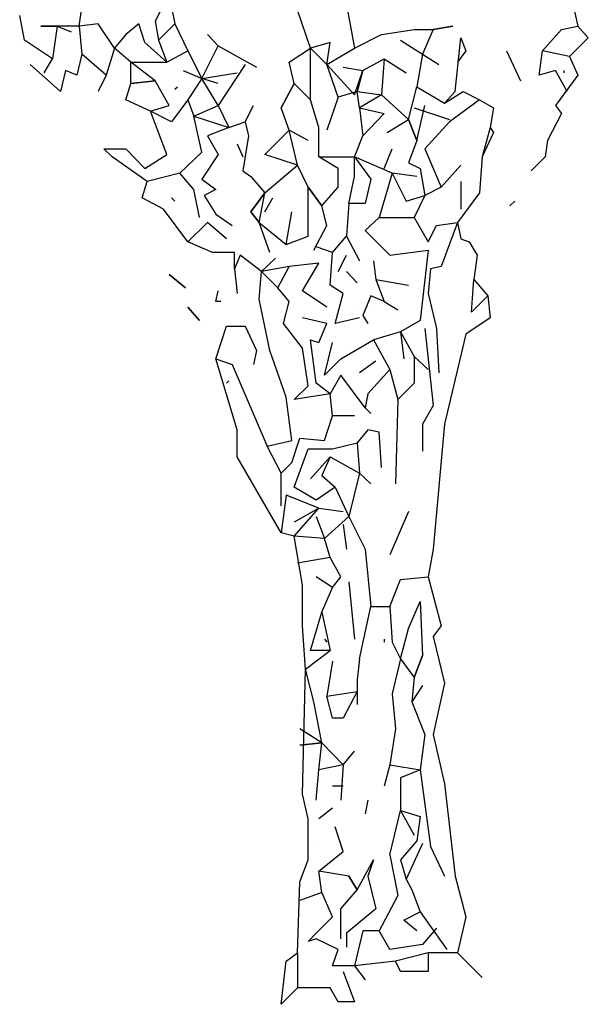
# Model space of a CAD drawing. Extents: x 0.11 to 1.67, y 0.08 to 7.08.
# Tile 1 of 9: x 0.54 to 1.24, y 0.08 to 1.29. Entities that reach past the tile are written whole.
import ezdxf

# ---------------------------------------------------------------- set-up
doc = ezdxf.new("R2010")
doc.units = 0
doc.header["$LTSCALE"] = 0.4
doc.header["$MEASUREMENT"] = 0
doc.layers.get('0').update_dxf_attribs({"color": 9, "linetype": 'CONTINUOUS'})

msp = doc.modelspace()

# ---------------------------------------------------------------- linework, layer by layer
for p, q in [((0.72, 1.333), (0.73, 1.283)), ((0.896, 1.253), (0.87, 1.33)), ((0.613, 1.28), (0.616, 1.303)), ((0.716, 1.306), (0.706, 1.286)), ((0.94, 1.306), (0.95, 1.253)), ((1.216, 1.313), (1.223, 1.28)), ((0.546, 1.263), (0.54, 1.293)), ((0.586, 1.28), (0.566, 1.28)), ((0.566, 1.28), (0.586, 1.28)), ((0.586, 1.28), (0.58, 1.24)), ((0.613, 1.28), (0.586, 1.28)), ((0.586, 1.28), (0.603, 1.273)), ((0.636, 1.283), (0.613, 1.28)), ((0.613, 1.28), (0.616, 1.246)), ((0.656, 1.253), (0.636, 1.283)), ((0.686, 1.283), (0.67, 1.27)), ((0.693, 1.26), (0.686, 1.283)), ((0.706, 1.286), (0.71, 1.263)), ((0.71, 1.263), (0.73, 1.283)), ((0.73, 1.283), (0.746, 1.25)), ((0.73, 1.283), (0.746, 1.25)), ((1.046, 1.276), (1.07, 1.28)), ((1.07, 1.28), (1.046, 1.276)), ((1.203, 1.276), (1.223, 1.28)), ((1.223, 1.28), (1.236, 1.266)), ((0.67, 1.27), (0.656, 1.253)), ((0.783, 1.256), (0.77, 1.27)), ((0.95, 1.253), (0.983, 1.27)), ((0.983, 1.27), (1.023, 1.276)), ((1.023, 1.276), (1.046, 1.276)), ((1.046, 1.276), (1.033, 1.246)), ((1.073, 1.2), (1.08, 1.266)), ((1.08, 1.266), (1.086, 1.25)), ((1.18, 1.25), (1.203, 1.276)), ((1.236, 1.266), (1.213, 1.243)), ((0.58, 1.24), (0.546, 1.263)), ((0.72, 1.236), (0.693, 1.26)), ((0.71, 1.263), (0.72, 1.236)), ((0.763, 1.216), (0.783, 1.256)), ((0.783, 1.256), (0.83, 1.23)), ((0.92, 1.26), (0.896, 1.253)), ((0.916, 1.233), (0.92, 1.26)), ((1.006, 1.263), (1.033, 1.246)), ((0.616, 1.246), (0.61, 1.22)), ((0.646, 1.22), (0.616, 1.246)), ((0.656, 1.253), (0.646, 1.22)), ((0.676, 1.236), (0.656, 1.253)), ((0.72, 1.236), (0.746, 1.25)), ((0.746, 1.25), (0.763, 1.216)), ((0.87, 1.236), (0.896, 1.253)), ((0.896, 1.19), (0.896, 1.253)), ((0.896, 1.253), (0.916, 1.233)), ((0.916, 1.233), (0.95, 1.253)), ((1.033, 1.246), (1.026, 1.206)), ((1.033, 1.246), (1.053, 1.233)), ((1.086, 1.25), (1.076, 1.236)), ((1.136, 1.25), (1.153, 1.213)), ((1.176, 1.22), (1.18, 1.25)), ((1.213, 1.243), (1.18, 1.25)), ((1.213, 1.243), (1.223, 1.22)), ((0.59, 1.2), (0.553, 1.233)), ((0.57, 1.223), (0.58, 1.24)), ((0.706, 1.213), (0.676, 1.236)), ((0.676, 1.236), (0.72, 1.236)), ((0.676, 1.21), (0.676, 1.236)), ((0.816, 1.233), (0.783, 1.183)), ((0.876, 1.21), (0.87, 1.236)), ((0.93, 1.193), (0.916, 1.233)), ((0.916, 1.233), (0.95, 1.196)), ((0.936, 1.23), (0.96, 1.226)), ((0.96, 1.226), (0.986, 1.24)), ((0.986, 1.24), (0.983, 1.196)), ((0.986, 1.24), (1.013, 1.223)), ((1.206, 1.233), (1.206, 1.233)), ((0.596, 1.226), (0.59, 1.2)), ((0.61, 1.22), (0.596, 1.226)), ((0.646, 1.22), (0.636, 1.2)), ((0.74, 1.226), (0.763, 1.216)), ((0.763, 1.216), (0.806, 1.223)), ((0.95, 1.196), (0.96, 1.226)), ((0.96, 1.226), (0.953, 1.2)), ((1.196, 1.226), (1.176, 1.22)), ((1.21, 1.2), (1.196, 1.226)), ((1.223, 1.22), (1.196, 1.183)), ((1.206, 1.226), (1.206, 1.223)), ((0.67, 1.19), (0.676, 1.21)), ((0.706, 1.213), (0.676, 1.21)), ((0.676, 1.21), (0.706, 1.213)), ((0.723, 1.183), (0.706, 1.213)), ((0.73, 1.203), (0.733, 1.206)), ((0.763, 1.216), (0.746, 1.19)), ((0.783, 1.21), (0.763, 1.216)), ((0.783, 1.183), (0.763, 1.216)), ((0.876, 1.21), (0.86, 1.18)), ((0.86, 1.18), (0.876, 1.21)), ((0.896, 1.19), (0.876, 1.21)), ((1.016, 1.166), (1.026, 1.206)), ((1.026, 1.206), (1.06, 1.186)), ((0.93, 1.193), (0.916, 1.153)), ((0.953, 1.2), (0.93, 1.193)), ((0.953, 1.2), (0.983, 1.196)), ((0.956, 1.18), (0.953, 1.2)), ((0.983, 1.196), (0.956, 1.18)), ((0.983, 1.196), (1.016, 1.166)), ((1.06, 1.186), (1.083, 1.2)), ((1.06, 1.186), (1.073, 1.2)), ((1.083, 1.2), (1.103, 1.19)), ((1.083, 1.2), (1.103, 1.19)), ((0.7, 1.176), (0.67, 1.19)), ((0.7, 1.176), (0.723, 1.183)), ((0.746, 1.19), (0.726, 1.163)), ((0.746, 1.19), (0.753, 1.17)), ((0.753, 1.17), (0.783, 1.183)), ((0.783, 1.183), (0.796, 1.156)), ((0.816, 1.163), (0.826, 1.183)), ((0.906, 1.156), (0.896, 1.19)), ((1.026, 1.14), (1.036, 1.183)), ((1.103, 1.19), (1.066, 1.163)), ((1.103, 1.19), (1.12, 1.18)), ((1.196, 1.183), (1.203, 1.173)), ((0.726, 1.163), (0.7, 1.176)), ((0.71, 1.15), (0.7, 1.176)), ((0.763, 1.126), (0.753, 1.17)), ((0.753, 1.17), (0.796, 1.156)), ((0.87, 1.153), (0.86, 1.18)), ((0.956, 1.18), (0.96, 1.146)), ((0.956, 1.18), (0.986, 1.173)), ((0.96, 1.146), (0.986, 1.173)), ((1.023, 1.18), (1.023, 1.18)), ((1.023, 1.18), (1.066, 1.166)), ((1.12, 1.18), (1.116, 1.156)), ((1.203, 1.173), (1.186, 1.14)), ((0.796, 1.156), (0.816, 1.163)), ((0.816, 1.163), (0.82, 1.146)), ((0.99, 1.15), (1.016, 1.166)), ((1.016, 1.166), (1.026, 1.14)), ((1.026, 1.14), (1.016, 1.166)), ((1.066, 1.163), (1.036, 1.13)), ((0.72, 1.123), (0.71, 1.15)), ((0.796, 1.156), (0.77, 1.146)), ((0.77, 1.146), (0.783, 1.123)), ((0.82, 1.146), (0.813, 1.103)), ((0.84, 1.123), (0.87, 1.153)), ((0.893, 1.14), (0.87, 1.153)), ((0.88, 1.11), (0.87, 1.153)), ((0.906, 1.12), (0.906, 1.156)), ((0.95, 1.12), (0.96, 1.146)), ((1.116, 1.156), (1.106, 1.12)), ((1.12, 1.15), (1.106, 1.12)), ((1.116, 1.156), (1.12, 1.15)), ((0.806, 1.136), (0.813, 1.12)), ((1.026, 1.14), (1.016, 1.113)), ((1.186, 1.14), (1.183, 1.12)), ((0.653, 1.12), (0.643, 1.13)), ((0.643, 1.13), (0.67, 1.13)), ((0.67, 1.13), (0.693, 1.106)), ((0.693, 1.106), (0.72, 1.123)), ((0.736, 1.1), (0.763, 1.126)), ((0.783, 1.123), (0.763, 1.093)), ((0.88, 1.11), (0.84, 1.123)), ((0.896, 1.13), (0.896, 1.13)), ((0.986, 1.106), (0.996, 1.13)), ((1.036, 1.13), (1.056, 1.083)), ((0.696, 1.09), (0.653, 1.12)), ((0.666, 1.116), (0.666, 1.116)), ((0.84, 1.076), (0.88, 1.11)), ((0.893, 1.083), (0.88, 1.11)), ((0.906, 1.12), (0.95, 1.12)), ((0.93, 1.106), (0.906, 1.12)), ((0.996, 1.1), (0.95, 1.12)), ((0.95, 1.096), (0.95, 1.12)), ((0.95, 1.12), (0.97, 1.093)), ((1.016, 1.113), (1.03, 1.106)), ((1.056, 1.083), (1.08, 1.11)), ((1.106, 1.12), (1.103, 1.076)), ((1.183, 1.12), (1.166, 1.103)), ((0.736, 1.1), (0.696, 1.09)), ((0.753, 1.08), (0.736, 1.1)), ((0.813, 1.103), (0.823, 1.096)), ((0.93, 1.083), (0.93, 1.106)), ((0.996, 1.1), (0.98, 1.046)), ((1.026, 1.096), (0.996, 1.1)), ((0.996, 1.1), (1.013, 1.066)), ((1.03, 1.106), (1.036, 1.073)), ((0.69, 1.07), (0.696, 1.09)), ((0.763, 1.093), (0.78, 1.08)), ((0.823, 1.096), (0.84, 1.076)), ((0.823, 1.096), (0.84, 1.076)), ((0.943, 1.063), (0.95, 1.096)), ((0.97, 1.093), (0.963, 1.063)), ((0.97, 1.093), (0.97, 1.093)), ((1.08, 1.09), (1.08, 1.056)), ((0.76, 1.046), (0.753, 1.08)), ((0.763, 1.083), (0.763, 1.083)), ((0.78, 1.08), (0.766, 1.073)), ((0.766, 1.073), (0.78, 1.05)), ((0.823, 1.053), (0.84, 1.076)), ((0.84, 1.076), (0.823, 1.053)), ((0.833, 1.04), (0.84, 1.076)), ((0.91, 1.06), (0.893, 1.083)), ((0.893, 1.083), (0.91, 1.06)), ((0.893, 1.023), (0.893, 1.083)), ((0.91, 1.06), (0.93, 1.083)), ((1.013, 1.066), (1.036, 1.073)), ((1.036, 1.073), (1.023, 1.046)), ((1.056, 1.083), (1.036, 1.073)), ((1.043, 1.08), (1.043, 1.08)), ((1.103, 1.076), (1.076, 1.04)), ((0.716, 1.056), (0.69, 1.07)), ((0.726, 1.07), (0.73, 1.066)), ((0.84, 1.053), (0.85, 1.07)), ((0.943, 1.063), (0.94, 1.023)), ((0.963, 1.063), (0.943, 1.063)), ((1.146, 1.066), (1.14, 1.06)), ((0.746, 1.016), (0.716, 1.056)), ((0.78, 1.05), (0.8, 1.036)), ((0.833, 1.04), (0.823, 1.053)), ((0.823, 1.053), (0.833, 1.04)), ((0.84, 1.053), (0.84, 1.053)), ((0.866, 1.013), (0.873, 1.053)), ((0.916, 1.036), (0.91, 1.06)), ((0.77, 1.04), (0.746, 1.016)), ((0.793, 1.02), (0.77, 1.04)), ((0.833, 1.04), (0.866, 1.013)), ((0.846, 1.003), (0.833, 1.04)), ((0.98, 1.046), (0.963, 1.03)), ((0.98, 1.046), (1.023, 1.046)), ((1.023, 1.046), (1.04, 1.016)), ((1.05, 1.036), (1.076, 1.04)), ((1.076, 1.04), (1.056, 0.986)), ((1.076, 1.04), (1.08, 1.02)), ((0.9, 1.006), (0.916, 1.036)), ((0.963, 1.03), (0.993, 1)), ((1.04, 1.016), (1.05, 1.036)), ((0.776, 1.003), (0.746, 1.016)), ((0.866, 1.013), (0.893, 1.023)), ((0.923, 1.003), (0.94, 1.023)), ((0.94, 1.023), (0.956, 0.993)), ((1.053, 1.016), (1.053, 1.016)), ((1.08, 1.02), (1.09, 1.016)), ((1.09, 1.016), (1.1, 1)), ((0.803, 1.003), (0.776, 1.003)), ((0.803, 0.983), (0.803, 1.003)), ((0.923, 1.003), (0.903, 1.01)), ((0.92, 0.963), (0.923, 1.003)), ((0.993, 1), (1.04, 1.006)), ((1.04, 1.006), (1.03, 0.92)), ((0.81, 1), (0.803, 0.983)), ((0.836, 0.98), (0.81, 1)), ((0.836, 0.98), (0.853, 0.996)), ((0.853, 0.996), (0.836, 0.98)), ((0.906, 0.99), (0.87, 0.986)), ((0.886, 0.956), (0.906, 0.99)), ((0.93, 0.98), (0.94, 1)), ((0.973, 0.993), (0.973, 0.993)), ((0.973, 0.993), (0.976, 0.97)), ((1.1, 1), (1.096, 0.97)), ((0.803, 0.983), (0.806, 0.953)), ((0.833, 0.946), (0.836, 0.98)), ((0.87, 0.986), (0.836, 0.98)), ((0.856, 0.96), (0.836, 0.98)), ((0.856, 0.96), (0.87, 0.986)), ((0.93, 0.98), (0.93, 0.98)), ((0.953, 0.966), (0.94, 0.98)), ((1.043, 0.983), (1.04, 0.953)), ((1.056, 0.986), (1.043, 0.983)), ((0.743, 0.96), (0.723, 0.976)), ((0.723, 0.976), (0.743, 0.96)), ((0.976, 0.97), (0.986, 0.943)), ((0.976, 0.97), (1.016, 0.963)), ((1.093, 0.93), (1.096, 0.97)), ((1.096, 0.97), (1.113, 0.95)), ((0.78, 0.943), (0.783, 0.956)), ((0.87, 0.943), (0.856, 0.96)), ((0.916, 0.936), (0.886, 0.956)), ((0.936, 0.953), (0.92, 0.963)), ((0.926, 0.916), (0.936, 0.953)), ((1.04, 0.953), (1.05, 0.91)), ((0.786, 0.943), (0.78, 0.943)), ((0.846, 0.883), (0.833, 0.946)), ((0.863, 0.916), (0.87, 0.943)), ((0.97, 0.95), (0.96, 0.926)), ((0.986, 0.943), (0.97, 0.95)), ((0.986, 0.943), (1.003, 0.933)), ((1.113, 0.95), (1.093, 0.93)), ((1.113, 0.95), (1.116, 0.923)), ((0.76, 0.92), (0.746, 0.936)), ((0.746, 0.936), (0.76, 0.92)), ((0.95, 0.933), (0.95, 0.933)), ((0.886, 0.886), (0.863, 0.916)), ((0.916, 0.916), (0.886, 0.923)), ((0.906, 0.893), (0.916, 0.916)), ((0.956, 0.923), (0.926, 0.916)), ((0.96, 0.926), (0.966, 0.916)), ((1.03, 0.92), (1.006, 0.906)), ((1.116, 0.923), (1.086, 0.903)), ((0.78, 0.873), (0.793, 0.913)), ((0.793, 0.913), (0.816, 0.913)), ((0.816, 0.913), (0.83, 0.883)), ((1.006, 0.906), (0.973, 0.896)), ((1.006, 0.906), (1.023, 0.876)), ((1.006, 0.906), (1.01, 0.873)), ((1.036, 0.91), (1.046, 0.816)), ((1.05, 0.91), (1.053, 0.856)), ((0.903, 0.843), (0.896, 0.896)), ((0.896, 0.896), (0.906, 0.893)), ((0.913, 0.853), (0.923, 0.893)), ((0.926, 0.9), (0.926, 0.9)), ((0.933, 0.873), (0.973, 0.896)), ((0.973, 0.896), (0.993, 0.86)), ((1.086, 0.903), (1.06, 0.793)), ((0.83, 0.883), (0.826, 0.866)), ((0.866, 0.826), (0.846, 0.883)), ((0.893, 0.84), (0.886, 0.886)), ((0.806, 0.786), (0.78, 0.873)), ((0.78, 0.873), (0.8, 0.866)), ((0.933, 0.873), (0.913, 0.853)), ((0.976, 0.87), (0.956, 0.856)), ((1.04, 0.86), (1.023, 0.876)), ((1.023, 0.876), (1.023, 0.843)), ((0.8, 0.866), (0.843, 0.766)), ((0.993, 0.86), (0.966, 0.83)), ((0.993, 0.86), (1.003, 0.823)), ((0.796, 0.846), (0.793, 0.843)), ((0.933, 0.853), (0.92, 0.83)), ((0.963, 0.813), (0.933, 0.853)), ((0.876, 0.823), (0.893, 0.84)), ((0.92, 0.83), (0.903, 0.843)), ((1.023, 0.843), (1.003, 0.823)), ((0.873, 0.773), (0.866, 0.826)), ((0.92, 0.83), (0.876, 0.823)), ((0.923, 0.803), (0.92, 0.83)), ((0.966, 0.83), (0.963, 0.813)), ((1.003, 0.823), (1, 0.72)), ((0.88, 0.813), (0.88, 0.813)), ((0.963, 0.813), (0.97, 0.806)), ((1.046, 0.816), (1.033, 0.793)), ((0.81, 0.796), (0.81, 0.796)), ((0.88, 0.806), (0.88, 0.806)), ((0.913, 0.773), (0.923, 0.803)), ((0.95, 0.803), (0.923, 0.803)), ((0.95, 0.803), (0.95, 0.803)), ((0.806, 0.753), (0.806, 0.786)), ((0.966, 0.786), (0.953, 0.77)), ((0.98, 0.783), (0.966, 0.786)), ((1.033, 0.793), (1.033, 0.76)), ((1.06, 0.793), (1.046, 0.64)), ((0.843, 0.766), (0.873, 0.773)), ((0.873, 0.746), (0.883, 0.776)), ((0.883, 0.776), (0.913, 0.773)), ((0.983, 0.74), (0.98, 0.783)), ((0.86, 0.733), (0.843, 0.766)), ((0.876, 0.716), (0.893, 0.763)), ((0.893, 0.763), (0.923, 0.763)), ((0.923, 0.763), (0.953, 0.77)), ((0.953, 0.77), (0.956, 0.733)), ((0.86, 0.66), (0.806, 0.753)), ((0.92, 0.753), (0.896, 0.726)), ((0.92, 0.753), (0.91, 0.73)), ((0.92, 0.753), (0.956, 0.733)), ((0.86, 0.733), (0.873, 0.746)), ((0.86, 0.693), (0.86, 0.733)), ((0.91, 0.73), (0.926, 0.716)), ((0.956, 0.733), (0.943, 0.68)), ((0.956, 0.733), (0.97, 0.72)), ((0.903, 0.7), (0.876, 0.716)), ((0.926, 0.716), (0.903, 0.7)), ((0.926, 0.716), (0.943, 0.68)), ((0.866, 0.706), (0.86, 0.66)), ((0.906, 0.69), (0.866, 0.706)), ((0.876, 0.656), (0.906, 0.69)), ((0.906, 0.69), (0.876, 0.673)), ((0.906, 0.69), (0.936, 0.686)), ((0.903, 0.68), (0.913, 0.653)), ((0.943, 0.68), (0.913, 0.653)), ((0.943, 0.68), (0.963, 0.64)), ((1.016, 0.686), (0.993, 0.633)), ((0.936, 0.67), (0.94, 0.64)), ((0.876, 0.656), (0.86, 0.66)), ((0.886, 0.596), (0.876, 0.656)), ((0.913, 0.653), (0.876, 0.656)), ((0.92, 0.63), (0.913, 0.653)), ((0.963, 0.64), (0.97, 0.57)), ((1.046, 0.64), (1.04, 0.606)), ((0.92, 0.63), (0.88, 0.623)), ((0.933, 0.606), (0.92, 0.63)), ((0.923, 0.593), (0.903, 0.606)), ((0.923, 0.593), (0.933, 0.606)), ((0.993, 0.57), (1.006, 0.603)), ((1.006, 0.603), (1.04, 0.606)), ((1.006, 0.603), (1.04, 0.606)), ((1.04, 0.606), (1.056, 0.546)), ((0.886, 0.546), (0.886, 0.596)), ((0.91, 0.563), (0.923, 0.593)), ((0.943, 0.6), (0.95, 0.53)), ((0.956, 0.506), (0.97, 0.57)), ((0.97, 0.57), (0.993, 0.57)), ((0.993, 0.57), (0.996, 0.526)), ((1.016, 0.543), (1.03, 0.576)), ((1.03, 0.576), (1.033, 0.51)), ((0.896, 0.516), (0.91, 0.563)), ((0.91, 0.563), (0.92, 0.516)), ((0.89, 0.493), (0.886, 0.546)), ((1.006, 0.506), (1.016, 0.543)), ((1.056, 0.546), (1.046, 0.533)), ((1.046, 0.533), (1.06, 0.476)), ((0.913, 0.53), (0.916, 0.526)), ((0.986, 0.53), (0.986, 0.526)), ((0.996, 0.526), (1.006, 0.506)), ((0.89, 0.493), (0.92, 0.516)), ((0.92, 0.516), (0.896, 0.516)), ((1.033, 0.51), (1.023, 0.483)), ((1.023, 0.483), (1.033, 0.51)), ((0.923, 0.503), (0.916, 0.46)), ((0.956, 0.506), (0.953, 0.48)), ((1.006, 0.506), (0.996, 0.463)), ((1.006, 0.506), (1.023, 0.483)), ((0.886, 0.34), (0.89, 0.493)), ((0.9, 0.453), (0.89, 0.493)), ((1.023, 0.483), (1.02, 0.453)), ((0.953, 0.48), (0.953, 0.45)), ((1.033, 0.473), (1.02, 0.453)), ((1.06, 0.476), (1.046, 0.413)), ((0.916, 0.46), (0.953, 0.466)), ((0.923, 0.433), (0.916, 0.46)), ((0.953, 0.466), (0.936, 0.433)), ((0.996, 0.463), (1, 0.42)), ((0.91, 0.403), (0.9, 0.453)), ((1.02, 0.453), (1.036, 0.413)), ((0.936, 0.433), (0.923, 0.433)), ((0.91, 0.403), (0.883, 0.42)), ((1, 0.42), (0.993, 0.376)), ((1.036, 0.413), (1.03, 0.37)), ((1.046, 0.413), (1.06, 0.353)), ((0.91, 0.403), (0.883, 0.4)), ((0.883, 0.4), (0.91, 0.403)), ((0.906, 0.37), (0.91, 0.403)), ((0.936, 0.376), (0.91, 0.403)), ((0.936, 0.376), (0.95, 0.393)), ((0.936, 0.376), (0.906, 0.37)), ((0.936, 0.376), (0.933, 0.333)), ((0.993, 0.376), (0.986, 0.35)), ((0.993, 0.376), (1.03, 0.37)), ((0.903, 0.333), (0.906, 0.37)), ((1.03, 0.37), (1.006, 0.36)), ((1.03, 0.37), (1.043, 0.276)), ((0.936, 0.35), (0.923, 0.35)), ((1.006, 0.36), (1.006, 0.32)), ((1.06, 0.353), (1.073, 0.24)), ((0.893, 0.31), (0.886, 0.34)), ((0.903, 0.333), (0.903, 0.333)), ((0.966, 0.333), (0.963, 0.316)), ((0.923, 0.323), (0.906, 0.31)), ((0.923, 0.323), (0.923, 0.323)), ((0.993, 0.266), (1.006, 0.32)), ((1.006, 0.32), (1.023, 0.29)), ((1.006, 0.32), (1.03, 0.313)), ((0.893, 0.26), (0.893, 0.31)), ((1.03, 0.313), (1.026, 0.283)), ((0.936, 0.27), (0.926, 0.3)), ((0.903, 0.283), (0.903, 0.283)), ((1.026, 0.283), (1.006, 0.26)), ((1.033, 0.28), (1.013, 0.236)), ((0.906, 0.246), (0.936, 0.27)), ((0.993, 0.266), (1.003, 0.216)), ((1.043, 0.276), (1.06, 0.24)), ((0.883, 0.233), (0.893, 0.26)), ((0.953, 0.223), (0.973, 0.26)), ((0.973, 0.26), (0.966, 0.24)), ((1.006, 0.26), (1.013, 0.236)), ((0.943, 0.24), (0.906, 0.246)), ((0.91, 0.22), (0.906, 0.246)), ((0.88, 0.146), (0.883, 0.233)), ((0.943, 0.24), (0.953, 0.223)), ((0.953, 0.223), (0.943, 0.24)), ((0.966, 0.24), (0.976, 0.2)), ((1.013, 0.236), (1.02, 0.223)), ((1.073, 0.24), (1.086, 0.19)), ((0.91, 0.22), (0.883, 0.21)), ((0.923, 0.19), (0.91, 0.22)), ((0.933, 0.2), (0.953, 0.223)), ((1.02, 0.223), (1.03, 0.196)), ((0.96, 0.213), (0.96, 0.213)), ((1.003, 0.216), (0.98, 0.173)), ((0.933, 0.163), (0.933, 0.2)), ((0.976, 0.2), (0.94, 0.17)), ((0.976, 0.2), (0.976, 0.2)), ((1.01, 0.186), (1.03, 0.196)), ((1.03, 0.196), (1.063, 0.15)), ((0.903, 0.17), (0.923, 0.19)), ((1.026, 0.173), (1.01, 0.186)), ((1.086, 0.19), (1.076, 0.146)), ((0.893, 0.16), (0.903, 0.17)), ((0.94, 0.17), (0.94, 0.153)), ((0.96, 0.173), (0.95, 0.13)), ((0.98, 0.173), (0.96, 0.173)), ((0.993, 0.15), (0.98, 0.173)), ((1.05, 0.176), (1.033, 0.156)), ((0.903, 0.163), (0.893, 0.16)), ((0.93, 0.15), (0.903, 0.163)), ((0.866, 0.136), (0.88, 0.146)), ((0.88, 0.146), (0.88, 0.103)), ((0.923, 0.13), (0.93, 0.15)), ((1.033, 0.156), (0.993, 0.15)), ((1.04, 0.146), (1, 0.136)), ((1.076, 0.146), (1.04, 0.146)), ((1.04, 0.146), (1.04, 0.123)), ((1.076, 0.146), (1.106, 0.116)), ((0.86, 0.083), (0.866, 0.136)), ((1, 0.136), (0.95, 0.13)), ((1.006, 0.123), (1, 0.136)), ((0.95, 0.13), (0.923, 0.13)), ((0.936, 0.123), (0.95, 0.086)), ((0.95, 0.13), (0.963, 0.113)), ((1.04, 0.123), (1.006, 0.123)), ((0.923, 0.116), (0.923, 0.116)), ((0.88, 0.103), (0.86, 0.083)), ((0.92, 0.103), (0.88, 0.103)), ((0.93, 0.086), (0.92, 0.103)), ((0.95, 0.086), (0.93, 0.086))]:
    msp.add_line(p, q)

doc.saveas('drawing.dxf')
